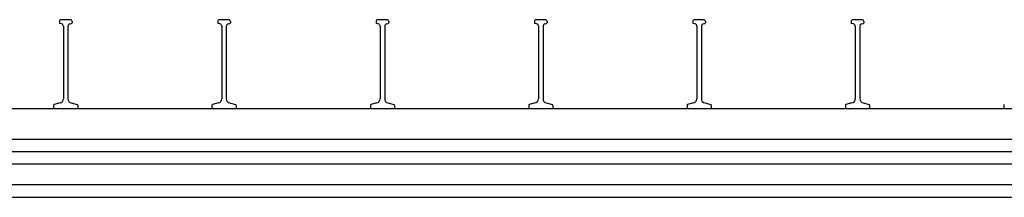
# Model space of a CAD drawing. Header units: millimetres. Extents: x 8733 to 14895, y -778 to 2763.
# Tile 4 of 7: x 10287 to 11841, y -778 to -498. Entities that reach past the tile are written whole.
import ezdxf

# ---------------------------------------------------------------- set-up
doc = ezdxf.new("R2010")
doc.units = ezdxf.units.MM
doc.layers.add('HALFEN', color=2, linetype='CONTINUOUS')

msp = doc.modelspace()

# ---------------------------------------------------------------- linework, layer by layer
at = {"layer": 'HALFEN'}
for p, q in [((10349.5, -500.8), (10349.5, -502.7)), ((10353, -504.4), (10350.3, -503.6)), ((10366.5, -497.8), (10352.5, -497.8)), ((10356, -508.2), (10356, -622.5)), ((10363.1, -508.2), (10363.1, -622.5)), ((10366.1, -504.4), (10368.8, -503.6)), ((10369.5, -500.8), (10369.5, -502.7)), ((10599.5, -500.8), (10599.5, -502.7)), ((10603, -504.4), (10600.3, -503.6)), ((10616.5, -497.8), (10602.5, -497.8)), ((10606, -508.2), (10606, -622.5)), ((10613.1, -508.2), (10613.1, -622.5)), ((10616.1, -504.4), (10618.8, -503.6)), ((10619.5, -500.8), (10619.5, -502.7)), ((10849.5, -500.8), (10849.5, -502.7)), ((10853, -504.4), (10850.3, -503.6)), ((10866.5, -497.8), (10852.5, -497.8)), ((10856, -508.2), (10856, -622.5)), ((10863.1, -508.2), (10863.1, -622.5)), ((10866.1, -504.4), (10868.8, -503.6)), ((10869.5, -500.8), (10869.5, -502.7)), ((11099.5, -500.8), (11099.5, -502.7)), ((11103, -504.4), (11100.3, -503.6)), ((11116.5, -497.8), (11102.5, -497.8)), ((11106, -508.2), (11106, -622.5)), ((11113.1, -508.2), (11113.1, -622.5)), ((11116.1, -504.4), (11118.8, -503.6)), ((11119.5, -500.8), (11119.5, -502.7)), ((11349.5, -500.8), (11349.5, -502.7)), ((11353, -504.4), (11350.3, -503.6)), ((11366.5, -497.8), (11352.5, -497.8)), ((11356, -508.2), (11356, -622.5)), ((11363.1, -508.2), (11363.1, -622.5)), ((11366.1, -504.4), (11368.8, -503.6)), ((11369.5, -500.8), (11369.5, -502.7)), ((11599.5, -500.8), (11599.5, -502.7)), ((11603, -504.4), (11600.3, -503.6)), ((11616.5, -497.8), (11602.5, -497.8)), ((11606, -508.2), (11606, -622.5)), ((11613.1, -508.2), (11613.1, -622.5)), ((11616.1, -504.4), (11618.8, -503.6)), ((11619.5, -500.8), (11619.5, -502.7)), ((10340.5, -632.8), (10340.5, -637.8)), ((10350.8, -629.3), (10341.3, -631.9)), ((10368.3, -629.3), (10377.8, -631.9)), ((10378.5, -632.8), (10378.5, -637.8)), ((10590.5, -632.8), (10590.5, -637.8)), ((10600.8, -629.3), (10591.3, -631.9)), ((10618.3, -629.3), (10627.8, -631.9)), ((10628.5, -632.8), (10628.5, -637.8)), ((10840.5, -632.8), (10840.5, -637.8)), ((10850.8, -629.3), (10841.3, -631.9)), ((10868.3, -629.3), (10877.8, -631.9)), ((10878.5, -632.8), (10878.5, -637.8)), ((11090.5, -632.8), (11090.5, -637.8)), ((11100.8, -629.3), (11091.3, -631.9)), ((11118.3, -629.3), (11127.8, -631.9)), ((11128.5, -632.8), (11128.5, -637.8)), ((11340.5, -632.8), (11340.5, -637.8)), ((11350.8, -629.3), (11341.3, -631.9)), ((11368.3, -629.3), (11377.8, -631.9)), ((11378.5, -632.8), (11378.5, -637.8)), ((11590.5, -632.8), (11590.5, -637.8)), ((11600.8, -629.3), (11591.3, -631.9)), ((11618.3, -629.3), (11627.8, -631.9)), ((11628.5, -632.8), (11628.5, -637.8)), ((11840.5, -632.8), (11840.5, -637.8)), ((8824.5, -637.8), (14894.5, -637.8)), ((8824.5, -686.3), (14894.5, -686.3)), ((14894.5, -706.3), (8824.5, -706.3)), ((14894.5, -725.8), (8824.5, -725.8)), ((14894.5, -758.8), (8824.5, -758.8)), ((14894.5, -778.3), (8824.5, -778.3))]:
    msp.add_line(p, q, dxfattribs=at)
for centre, radius, start, end in [((10352.5, -500.8), 3, 90, 180), ((10350.5, -502.7), 1, 180, 255), ((10352, -508.2), 4, 0, 75), ((10367.1, -508.2), 4, 105, 180), ((10366.5, -500.8), 3, 0, 90), ((10368.5, -502.7), 1, 285, 0), ((10602.5, -500.8), 3, 90, 180), ((10600.5, -502.7), 1, 180, 255), ((10602, -508.2), 4, 0, 75), ((10617.1, -508.2), 4, 105, 180), ((10616.5, -500.8), 3, 0, 90), ((10618.5, -502.7), 1, 285, 0), ((10852.5, -500.8), 3, 90, 180), ((10850.5, -502.7), 1, 180, 255), ((10852, -508.2), 4, 0, 75), ((10867.1, -508.2), 4, 105, 180), ((10866.5, -500.8), 3, 0, 90), ((10868.5, -502.7), 1, 285, 0), ((11102.5, -500.8), 3, 90, 180), ((11100.5, -502.7), 1, 180, 255), ((11102, -508.2), 4, 0, 75), ((11117.1, -508.2), 4, 105, 180), ((11116.5, -500.8), 3, 0, 90), ((11118.5, -502.7), 1, 285, 0), ((11352.5, -500.8), 3, 90, 180), ((11350.5, -502.7), 1, 180, 255), ((11352, -508.2), 4, 0, 75), ((11367.1, -508.2), 4, 105, 180), ((11366.5, -500.8), 3, 0, 90), ((11368.5, -502.7), 1, 285, 0), ((11602.5, -500.8), 3, 90, 180), ((11600.5, -502.7), 1, 180, 255), ((11602, -508.2), 4, 0, 75), ((11617.1, -508.2), 4, 105, 180), ((11616.5, -500.8), 3, 0, 90), ((11618.5, -502.7), 1, 285, 0), ((10341.5, -632.8), 1, 105, 180), ((10349, -622.5), 7, 285, 0), ((10370.1, -622.5), 7, 180, 255), ((10377.5, -632.8), 1, 0, 75), ((10591.5, -632.8), 1, 105, 180), ((10599, -622.5), 7, 285, 0), ((10620.1, -622.5), 7, 180, 255), ((10627.5, -632.8), 1, 0, 75), ((10841.5, -632.8), 1, 105, 180), ((10849, -622.5), 7, 285, 0), ((10870.1, -622.5), 7, 180, 255), ((10877.5, -632.8), 1, 0, 75), ((11091.5, -632.8), 1, 105, 180), ((11099, -622.5), 7, 285, 0), ((11120.1, -622.5), 7, 180, 255), ((11127.5, -632.8), 1, 0, 75), ((11341.5, -632.8), 1, 105, 180), ((11349, -622.5), 7, 285, 0), ((11370.1, -622.5), 7, 180, 255), ((11377.5, -632.8), 1, 0, 75), ((11591.5, -632.8), 1, 105, 180), ((11599, -622.5), 7, 285, 0), ((11620.1, -622.5), 7, 180, 255), ((11627.5, -632.8), 1, 0, 75), ((11841.5, -632.8), 1, 105, 180)]:
    msp.add_arc(centre, radius, start, end, dxfattribs=at)

doc.saveas('drawing.dxf')
